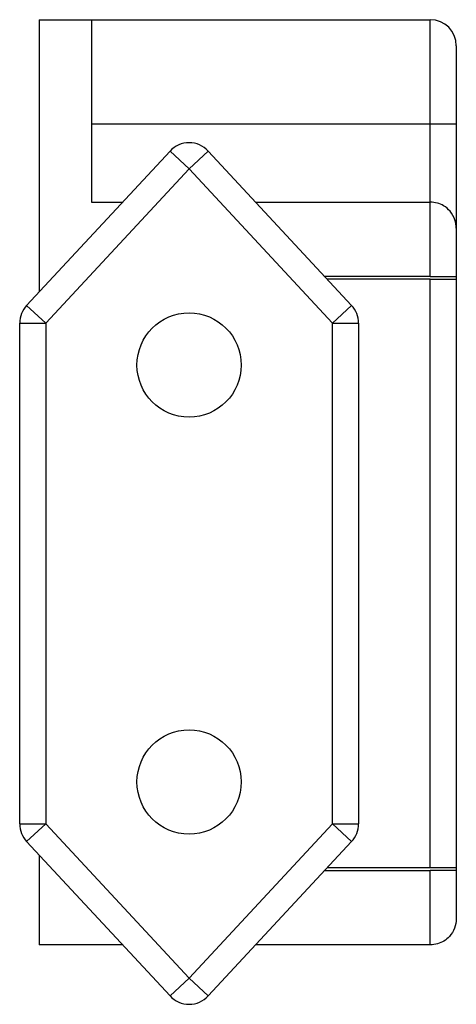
# Model space of a CAD drawing. Header units: millimetres. Extents: x -14.1 to 2.6, y -4 to 33.8.
import ezdxf

# ---------------------------------------------------------------- set-up
doc = ezdxf.new("R2010")
doc.units = ezdxf.units.MM

msp = doc.modelspace()

# ---------------------------------------------------------------- linework, layer by layer
at = {"color": 7, "linetype": 'Continuous', "lineweight": 25}
for p, q in [((-13.355, 33.79), (-13.355, 23.348)), ((-13.355, 33.79), (1.645, 33.79)), ((-11.355, 33.79), (-11.355, 26.79)), ((1.645, 23.94), (1.645, 33.79)), ((2.645, 32.79), (2.645, -0.71)), ((-11.355, 29.79), (2.645, 29.79)), ((-13.838, 22.828), (-8.338, 28.751)), ((-8.338, 28.751), (-7.605, 28.07)), ((-7.605, 28.07), (-6.872, 28.751)), ((-6.872, 28.751), (-1.372, 22.828)), ((-7.605, 28.07), (-13.105, 22.147)), ((-2.105, 22.147), (-7.605, 28.07)), ((-11.355, 26.79), (-10.159, 26.79)), ((-5.051, 26.79), (1.645, 26.79)), ((1.645, 23.94), (-2.405, 23.94)), ((1.645, 23.84), (-2.312, 23.84)), ((1.645, 1.24), (1.645, 23.84)), ((-13.105, 22.147), (-13.838, 22.828)), ((-2.105, 22.147), (-1.372, 22.828)), ((-14.105, 22.147), (-13.105, 22.147)), ((-14.105, 2.933), (-14.105, 22.147)), ((-13.105, 22.147), (-13.105, 2.933)), ((-2.105, 22.147), (-1.105, 22.147)), ((-2.105, 2.933), (-2.105, 22.147)), ((-1.105, 22.147), (-1.105, 2.933)), ((-14.105, 2.933), (-13.105, 2.933)), ((-13.838, 2.252), (-13.105, 2.933)), ((-13.105, 2.933), (-7.605, -2.99)), ((-7.605, -2.99), (-2.105, 2.933)), ((-2.105, 2.933), (-1.105, 2.933)), ((-2.105, 2.933), (-1.372, 2.252)), ((-8.338, -3.671), (-13.838, 2.252)), ((-1.372, 2.252), (-6.872, -3.671)), ((-13.355, 1.732), (-13.355, -1.71)), ((-2.405, 1.14), (1.645, 1.14)), ((1.645, 1.24), (-2.312, 1.24)), ((1.645, -1.71), (1.645, 1.14)), ((-10.159, -1.71), (-13.355, -1.71)), ((1.645, -1.71), (-5.051, -1.71)), ((-8.338, -3.671), (-7.605, -2.99)), ((-6.872, -3.671), (-7.605, -2.99))]:
    msp.add_line(p, q, dxfattribs=at)
for centre in [(-7.605, 20.54), (-7.605, 4.54)]:
    msp.add_circle(centre, 2, dxfattribs=at)
for centre, start, end in [((1.645, 32.79), 0, 90), ((-7.605, 28.07), 42.8789, 137.1211), ((-13.105, 22.147), 137.1211, 180), ((-2.105, 22.147), 0, 42.8789), ((-13.105, 2.933), 180, 222.8789), ((-2.105, 2.933), 317.1211, 0), ((-7.605, -2.99), 222.8789, 317.1211)]:
    msp.add_arc(centre, 1, start, end, dxfattribs=at)
for points, knots in [([(2.645, 25.79), (2.645, 25.792), (2.645, 25.897), (2.608, 26.125), (2.444, 26.427), (2.192, 26.643), (1.923, 26.767), (1.738, 26.782), (1.645, 26.79)], [0, 0, 0, 0, 0.0034643, 0.2310528, 0.4964043, 0.6988289, 0.8491262, 1, 1, 1, 1]), ([(1.645, 23.94), (1.705, 23.94), (1.877, 23.94), (2.148, 23.94), (2.413, 23.94), (2.591, 23.94), (2.643, 23.94), (2.645, 23.94), (2.645, 23.94)], [0, 0, 0, 0, 0.114607, 0.328291, 0.54195, 0.756255, 0.971597, 1, 1, 1, 1]), ([(1.645, 23.84), (1.757, 23.84), (1.981, 23.84), (2.28, 23.84), (2.506, 23.84), (2.627, 23.84), (2.64, 23.84), (2.645, 23.84)], [0, 0, 0, 0, 0.2134008, 0.4267859, 0.6406273, 0.8554445, 1, 1, 1, 1]), ([(2.645, 1.24), (2.634, 1.24), (2.611, 1.24), (2.434, 1.24), (2.174, 1.24), (1.894, 1.24), (1.713, 1.24), (1.645, 1.24)], [0, 0, 0, 0, 0.219557, 0.4391787, 0.6569006, 0.8709151, 1, 1, 1, 1]), ([(2.645, 1.14), (2.641, 1.14), (2.631, 1.14), (2.521, 1.14), (2.297, 1.14), (2.033, 1.14), (1.808, 1.14), (1.692, 1.14), (1.645, 1.14)], [0, 0, 0, 0, 0.1235299, 0.3439396, 0.5628661, 0.7783959, 0.9114721, 1, 1, 1, 1]), ([(2.645, -0.71), (2.645, -0.712), (2.645, -0.834), (2.6, -1.075), (2.423, -1.368), (2.184, -1.566), (1.929, -1.686), (1.74, -1.702), (1.645, -1.71)], [0, 0, 0, 0, 0.003571, 0.263437, 0.51509, 0.684573, 0.842023, 1, 1, 1, 1])]:
    msp.add_open_spline(points, degree=3, knots=knots, dxfattribs=at)

doc.saveas('drawing.dxf')
